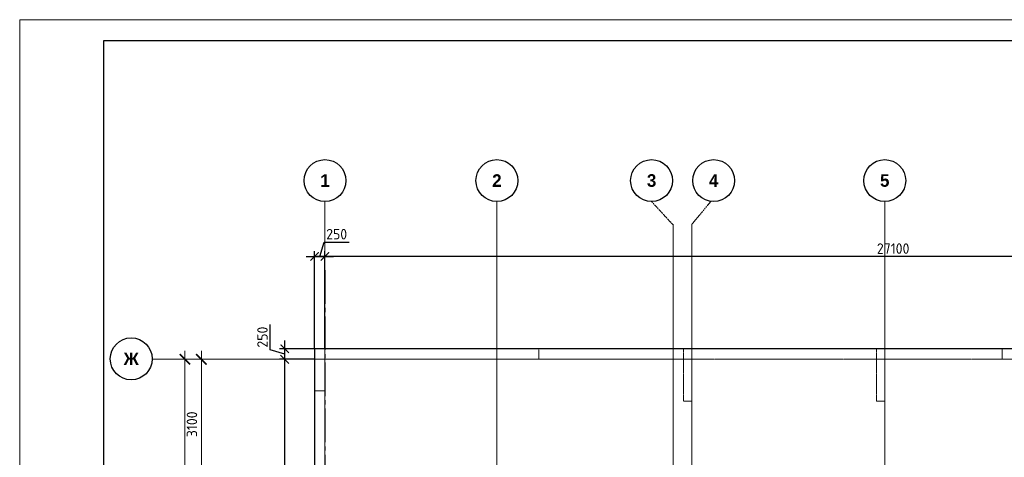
# Model space of a CAD drawing. Header units: millimetres. Extents: x -42044588 to 856694, y -806701 to 941911.
# Tile 98 of 256: x -203199 to -179717, y -325048 to -314619. Entities that reach past the tile are written whole.
import ezdxf

# ---------------------------------------------------------------- set-up
doc = ezdxf.new("R2010")
doc.units = ezdxf.units.MM
for name, pattern in [('______5', [1100, 800, -100, 100, -100]), ('DASHED', [7, 5, -2, 0]), ('осевая', [50.8, 31.75, -6.35, 6.35, -6.35])]:
    doc.linetypes.add(name, pattern=pattern)
doc.layers.add('Колонна_ бетон', color=7, linetype='Continuous', lineweight=50, true_color=0xb4b496)
for name, color, linetype, lineweight in [('Оси', 40, '______5', 18), ('Перекрытие ж_бетон', 1, 'Continuous', 30), ('РАЗМЕРЫ', 1, 'Continuous', 9), ('ТОНКИЕ', 7, 'Continuous', 9)]:
    doc.layers.add(name, color=color, linetype=linetype, lineweight=lineweight)
doc.layers.add('ТОЛСТЫЕ_ОСНОВНЫЕ', color=6, linetype='Continuous')
doc.styles.add('Century Gothic', font='GOTHIC.TTF')
doc.styles.add('GOST-2.304_Type-B', font='GOST_Common.ttf')
doc.dimstyles.new('СПДС', dxfattribs={"dimscale": 100, "dimtxt": 2.5, "dimasz": 2, "dimexe": 1.25, "dimexo": 0, "dimtad": 1, "dimdec": 0, "dimrnd": 5, "dimtxsty": 'GOST-2.304_Type-B', "dimblk": 'ARCHTICK', "dimcen": 2.5, "dimdle": 2, "dimclrd": 1, "dimclre": 1, "dimclrt": 1, "dimadec": 0, "dimazin": 2, "dimtfac": 0.75, "dimtdec": 0, "dimtmove": 1, "dimatfit": 3, "dimfxl": 0, "dimtolj": 1, "dimarcsym": 0})

# ---------------------------------------------------------------- blocks, each defined once
blk = doc.blocks.new('_ArchTick')
at = {"color": 0, "linetype": 'ByBlock', "const_width": 0.15}
blk.add_lwpolyline([(-0.5, -0.5), (0.5, 0.5)], dxfattribs=at)
blk = doc.blocks.new('*D6709')
at = {"color": 1, "lineweight": -2, "transparency": 16777216}
for p, q in [((-89046, -342901), (-89046, -326101)), ((-89266, -326301), (-88921, -326301)), ((-89046, -342701), (-89171, -342701))]:
    blk.add_line(p, q, dxfattribs=at)
at = {"layer": 'DEFPOINTS', "color": 0, "transparency": 16777216}
for p in [(-89266, -326301), (-89046, -326301), (-89046, -342701)]:
    blk.add_point(p, dxfattribs=at)
at = {"color": 1, "lineweight": -2, "transparency": 16777216, "xscale": 250, "yscale": 250, "zscale": 250}
for p, rotation in [((-89046, -326301), 90), ((-89046, -342701), 270)]:
    blk.add_blockref('_ArchTick', p, dxfattribs=dict(at, rotation=rotation))
at = {"color": 1, "transparency": 16777216, "insert": (-89271, -334259), "char_height": 250, "width": 104166.67, "attachment_point": 5, "rotation": 90, "style": 'GOST-2.304_Type-B'}
blk.add_mtext('\\A1;16400', dxfattribs=at)
blk = doc.blocks.new('NSY101')
at = {"color": 0, "linetype": 'ByBlock', "lineweight": -2}
blk.add_circle((0, 0), 50, dxfattribs=at)
blk = doc.blocks.new('СЛОЖНЫЙ_ОБЪЕКТ_0')
at = {"layer": 'Оси', "color": 16, "linetype": 'Continuous', "lineweight": 25, "transparency": 33554687, "xscale": 9.999999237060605, "yscale": 9.999999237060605, "zscale": 9.999999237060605}
blk.add_blockref('NSY101', (8813, -989), dxfattribs=at)
at = {"layer": 'Оси', "color": 16, "linetype": 'Continuous', "lineweight": 25, "transparency": 33554687, "insert": (8813, -989), "char_height": 300, "width": 385, "attachment_point": 5, "style": 'Century Gothic'}
blk.add_mtext('\\A1;{\\fCentury Gothic|i0|b1;\\H300.000000;\\W1.000000;\\C16;2}\\P', dxfattribs=at)
blk = doc.blocks.new('СЛОЖНЫЙ_ОБЪЕКТ_1')
at = {"layer": 'Оси', "color": 16, "linetype": 'Continuous', "lineweight": 25, "transparency": 33554687, "xscale": 9.999999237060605, "yscale": 9.999999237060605, "zscale": 9.999999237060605}
blk.add_blockref('NSY101', (18063, -989), dxfattribs=at)
at = {"layer": 'Оси', "color": 16, "linetype": 'Continuous', "lineweight": 25, "transparency": 33554687, "insert": (18063, -989), "char_height": 300, "width": 385, "attachment_point": 5, "style": 'Century Gothic'}
blk.add_mtext('\\A1;{\\fCentury Gothic|i0|b1;\\H300.000000;\\W1.000000;\\C16;5}\\P', dxfattribs=at)
blk = doc.blocks.new('СЛОЖНЫЙ_ОБЪЕКТ_28')
at = {"layer": 'Оси', "color": 16, "linetype": 'Continuous', "lineweight": 25, "transparency": 33554687, "xscale": 9.999999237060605, "yscale": 9.999999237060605, "zscale": 9.999999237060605}
blk.add_blockref('NSY101', (-12319, -3597), dxfattribs=at)
at = {"layer": 'Оси', "color": 16, "linetype": 'Continuous', "lineweight": 25, "transparency": 33554687, "insert": (-12319, -3597), "char_height": 300, "width": 540, "attachment_point": 5, "style": 'Century Gothic'}
blk.add_mtext('\\A1;{\\fCentury Gothic|i0|b1;\\H300.000000;\\W1.000000;\\C16;Ж}\\P', dxfattribs=at)
blk = doc.blocks.new('СЛОЖНЫЙ_ОБЪЕКТ_43')
at = {"layer": 'Оси', "color": 16, "linetype": 'Continuous', "lineweight": 25, "transparency": 33554687, "xscale": 9.999999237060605, "yscale": 9.999999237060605, "zscale": 9.999999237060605}
blk.add_blockref('NSY101', (5133, -989), dxfattribs=at)
at = {"layer": 'Оси', "color": 16, "linetype": 'Continuous', "lineweight": 25, "transparency": 33554687, "insert": (5133, -989), "char_height": 300, "width": 385, "attachment_point": 5, "style": 'Century Gothic'}
blk.add_mtext('\\A1;{\\fCentury Gothic|i0|b1;\\H300.000000;\\W1.000000;\\C16;1}\\P', dxfattribs=at)
blk = doc.blocks.new('СЛОЖНЫЙ_ОБЪЕКТ_44')
at = {"layer": 'Оси', "color": 16, "linetype": 'Continuous', "lineweight": 25, "transparency": 33554687, "xscale": 9.999999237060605, "yscale": 9.999999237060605, "zscale": 9.999999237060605}
blk.add_blockref('NSY101', (12503, -989), dxfattribs=at)
at = {"layer": 'Оси', "color": 16, "linetype": 'Continuous', "lineweight": 25, "transparency": 33554687, "insert": (12503, -989), "char_height": 300, "width": 385, "attachment_point": 5, "style": 'Century Gothic'}
blk.add_mtext('\\A1;{\\fCentury Gothic|i0|b1;\\H300.000000;\\W1.000000;\\C16;3}\\P', dxfattribs=at)
blk = doc.blocks.new('СЛОЖНЫЙ_ОБЪЕКТ_45')
at = {"layer": 'Оси', "color": 16, "linetype": 'Continuous', "lineweight": 25, "transparency": 33554687, "xscale": 9.999999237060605, "yscale": 9.999999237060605, "zscale": 9.999999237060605}
blk.add_blockref('NSY101', (13983, -989), dxfattribs=at)
at = {"layer": 'Оси', "color": 16, "linetype": 'Continuous', "lineweight": 25, "transparency": 33554687, "insert": (13983, -989), "char_height": 300, "width": 385, "attachment_point": 5, "style": 'Century Gothic'}
blk.add_mtext('\\A1;{\\fCentury Gothic|i0|b1;\\H300.000000;\\W1.000000;\\C16;4}\\P', dxfattribs=at)
blk = doc.blocks.new('*D6716')
at = {"color": 1, "lineweight": -2, "transparency": 16777216}
for p, q in [((-88653, -329601), (-88653, -326101)), ((-89077, -326301), (-88528, -326301)), ((-88653, -329401), (-88778, -329401))]:
    blk.add_line(p, q, dxfattribs=at)
at = {"layer": 'DEFPOINTS', "color": 0, "transparency": 16777216}
for p in [(-89077, -326301), (-88653, -326301), (-88653, -329401)]:
    blk.add_point(p, dxfattribs=at)
at = {"color": 1, "lineweight": -2, "transparency": 16777216, "xscale": 250, "yscale": 250, "zscale": 250}
for p, rotation in [((-88653, -326301), 90), ((-88653, -329401), 270)]:
    blk.add_blockref('_ArchTick', p, dxfattribs=dict(at, rotation=rotation))
at = {"color": 1, "transparency": 16777216, "insert": (-88878, -327851), "char_height": 250, "width": 83333.33, "attachment_point": 5, "rotation": 90, "style": 'GOST-2.304_Type-B'}
blk.add_mtext('\\A1;3100', dxfattribs=at)
blk = doc.blocks.new('*D932')
at = {"layer": 'DEFPOINTS', "color": 0, "transparency": 16777216}
for p in [(-196879, -322712), (-196168, -322712), (-196586, -339112)]:
    blk.add_point(p, dxfattribs=at)
at = {"layer": 'РАЗМЕРЫ', "color": 1, "lineweight": -2, "transparency": 16777216}
for p, q in [((-196879, -339312), (-196879, -322512)), ((-196168, -322712), (-197004, -322712)), ((-196586, -339112), (-197004, -339112))]:
    blk.add_line(p, q, dxfattribs=at)
at = {"layer": 'РАЗМЕРЫ', "color": 1, "lineweight": -2, "transparency": 16777216, "xscale": 200, "yscale": 200, "zscale": 200}
for p, rotation in [((-196879, -322712), 90), ((-196879, -339112), 270)]:
    blk.add_blockref('_ArchTick', p, dxfattribs=dict(at, rotation=rotation))
at = {"layer": 'РАЗМЕРЫ', "color": 1, "lineweight": 0, "transparency": 16777216, "insert": (-197066, -330912), "char_height": 250, "attachment_point": 5, "rotation": 90, "style": 'GOST-2.304_Type-B'}
blk.add_mtext('\\A1;16400', dxfattribs=at)
blk = doc.blocks.new('*D933')
at = {"layer": 'DEFPOINTS', "color": 0, "transparency": 16777216}
for p in [(-196879, -322462), (-196168, -322462), (-196168, -322712)]:
    blk.add_point(p, dxfattribs=at)
at = {"layer": 'РАЗМЕРЫ', "color": 1, "lineweight": -2, "transparency": 16777216}
for p, q in [((-197222, -322484), (-197222, -321884)), ((-196879, -322912), (-196879, -322262)), ((-196879, -322587), (-197222, -322484)), ((-196168, -322462), (-197004, -322462)), ((-196168, -322712), (-197004, -322712))]:
    blk.add_line(p, q, dxfattribs=at)
at = {"layer": 'РАЗМЕРЫ', "color": 1, "lineweight": -2, "transparency": 16777216, "xscale": 200, "yscale": 200, "zscale": 200}
for p, rotation in [((-196879, -322462), 90), ((-196879, -322712), 270)]:
    blk.add_blockref('_ArchTick', p, dxfattribs=dict(at, rotation=rotation))
at = {"layer": 'РАЗМЕРЫ', "color": 1, "lineweight": 0, "transparency": 16777216, "insert": (-197410, -322184), "char_height": 250, "attachment_point": 5, "rotation": 90, "style": 'GOST-2.304_Type-B'}
blk.add_mtext('\\A1;250', dxfattribs=at)
blk = doc.blocks.new('*D934')
at = {"layer": 'DEFPOINTS', "color": 0, "transparency": 16777216}
for p in [(-195918, -320261), (-196168, -322462), (-195918, -322462)]:
    blk.add_point(p, dxfattribs=at)
at = {"layer": 'РАЗМЕРЫ', "color": 1, "lineweight": -2, "transparency": 16777216}
for p, q in [((-196043, -320261), (-195940, -319918)), ((-195940, -319918), (-195340, -319918)), ((-196368, -320261), (-195718, -320261)), ((-196168, -322462), (-196168, -320136)), ((-195918, -322462), (-195918, -320136))]:
    blk.add_line(p, q, dxfattribs=at)
at = {"layer": 'РАЗМЕРЫ', "color": 1, "lineweight": -2, "transparency": 16777216, "xscale": 200, "yscale": 200, "zscale": 200, "rotation": 180}
blk.add_blockref('_ArchTick', (-196168, -320261), dxfattribs=at)
at = {"layer": 'РАЗМЕРЫ', "color": 1, "lineweight": -2, "transparency": 16777216, "xscale": 200, "yscale": 200, "zscale": 200}
blk.add_blockref('_ArchTick', (-195918, -320261), dxfattribs=at)
at = {"layer": 'РАЗМЕРЫ', "color": 1, "lineweight": 0, "transparency": 16777216, "insert": (-195640, -319730), "char_height": 250, "attachment_point": 5, "style": 'GOST-2.304_Type-B'}
blk.add_mtext('\\A1;250', dxfattribs=at)
blk = doc.blocks.new('подложка стн 1-го этажа')
at = {"layer": 'Колонна_ бетон', "color": 252, "linetype": 'DASHED', "lineweight": 0, "ltscale": 0.5, "true_color": 0x939598, "transparency": 33554687}
for points, elevation in [([(7794, 26362), (8044, 26362), (8044, 25362), (7794, 25362)], -560), ([(12144, 26362), (13144, 26362), (13144, 26112), (12144, 26112)], -560), ([(16594, 26362), (16794, 26362), (16794, 25112), (16594, 25112)], -560), ([(21194, 26362), (21394, 26362), (21394, 25112), (21194, 25112)], -560), ([(24194, 26362), (25194, 26362), (25194, 26112), (24194, 26112)], -360), ([(24194, 26362), (25194, 26362), (25194, 26112), (24194, 26112)], -560)]:
    blk.add_lwpolyline(points, close=True, dxfattribs=dict(at, elevation=elevation))
blk = doc.blocks.new('*U6686')
at = {"layer": 'ТОЛСТЫЕ_ОСНОВНЫЕ', "color": 6}
blk.add_lwpolyline([(20, 5), (886, 5), (886, 415), (20, 415)], close=True, dxfattribs=at)
at = {"layer": 'ТОНКИЕ'}
blk.add_lwpolyline([(0, 0), (891, 0), (891, 420), (0, 420)], close=True, dxfattribs=at)
blk = doc.blocks.new('*D924')
at = {"layer": 'DEFPOINTS', "color": 0, "transparency": 16777216}
for p in [(-195918, -320261), (-168818, -320815), (-195918, -321299)]:
    blk.add_point(p, dxfattribs=at)
at = {"layer": 'РАЗМЕРЫ', "color": 1, "lineweight": -2, "transparency": 16777216}
for p, q in [((-168618, -320261), (-196118, -320261)), ((-195918, -321299), (-195918, -320136)), ((-168818, -320815), (-168818, -320136))]:
    blk.add_line(p, q, dxfattribs=at)
at = {"layer": 'РАЗМЕРЫ', "color": 1, "lineweight": -2, "transparency": 16777216, "xscale": 200, "yscale": 200, "zscale": 200, "rotation": 180}
blk.add_blockref('_ArchTick', (-195918, -320261), dxfattribs=at)
at = {"layer": 'РАЗМЕРЫ', "color": 1, "lineweight": -2, "transparency": 16777216, "xscale": 200, "yscale": 200, "zscale": 200}
blk.add_blockref('_ArchTick', (-168818, -320261), dxfattribs=at)
at = {"layer": 'РАЗМЕРЫ', "color": 1, "lineweight": 0, "transparency": 16777216, "insert": (-182368, -320074), "char_height": 250, "attachment_point": 5, "style": 'GOST-2.304_Type-B'}
blk.add_mtext('\\A1;27100', dxfattribs=at)
blk = doc.blocks.new('оси блок 2')
at = {"layer": 'Оси', "color": 16, "linetype": 'осевая', "lineweight": 0, "ltscale": 0.25, "transparency": 33554687}
for p, q in [((-85704.7, -322543), (-85704.7, -347930)), ((-81604.7, -322543), (-81604.7, -347914.1)), ((-72354.7, -322543), (-72354.7, -347914.1)), ((-77404.7, -323084.4), (-77404.7, -347462.5)), ((-76954.7, -323084.4), (-76954.7, -347468.4)), ((-89822.3, -326301.3), (-37238.5, -326301.3))]:
    blk.add_line(p, q, dxfattribs=at)
at = {"layer": 'Оси', "color": 16, "linetype": 'осевая', "lineweight": 0, "transparency": 33554687}
for p, q in [((-85704.7, -322543), (-85704.7, -323053.3)), ((-77915.3, -322543), (-77404.7, -323097.1)), ((-76505.3, -322543), (-76954.7, -323084.4))]:
    blk.add_line(p, q, dxfattribs=at)
at = {"layer": 'Оси', "color": 16, "linetype": 'Continuous', "lineweight": 25, "transparency": 33554687}
for name, p in [('СЛОЖНЫЙ_ОБЪЕКТ_43', (-90837.7, -321053.5)), ('СЛОЖНЫЙ_ОБЪЕКТ_0', (-90418.2, -321053.5)), ('СЛОЖНЫЙ_ОБЪЕКТ_44', (-90418.2, -321053.5)), ('СЛОЖНЫЙ_ОБЪЕКТ_45', (-90418.2, -321053.5)), ('СЛОЖНЫЙ_ОБЪЕКТ_1', (-90418.2, -321053.5)), ('СЛОЖНЫЙ_ОБЪЕКТ_28', (-78007.2, -322694.4))]:
    blk.add_blockref(name, p, dxfattribs=at)
for base, p1, p2, picture, middle in [((-89046, -326301.3), (-89046, -342701.3), (-89266.1, -326301.3), '*D6709', (-89046, -334259)), ((-88653.5, -326301.3), (-88653.5, -329401.3), (-89077, -326301.3), '*D6716', (-88653.5, -327851.3))]:
    dim = blk.add_linear_dim(base=base, p1=p1, p2=p2, angle=90, dimstyle='СПДС', override={"dimgap": 1})
    dim.commit()
    dim.dimension.update_dxf_attribs({"geometry": picture, "text_midpoint": middle, "dimtype": 160})

msp = doc.modelspace()

# ---------------------------------------------------------------- linework, layer by layer
at = {"layer": 'Оси', "color": 16, "linetype": '______5', "lineweight": 25, "transparency": 33554687}
msp.add_line((-195918.038, -320588.858), (-195918.038, -344578.858), dxfattribs=at)
at = {"layer": 'Перекрытие ж_бетон'}
msp.add_lwpolyline([(-168918.038, -322462.136), (-182158.038, -322462.136), (-182158.038, -322462.136), (-185508.038, -322462.136), (-185508.038, -322462.136), (-196168.038, -322462.136), (-196168.038, -339362.136)], dxfattribs=at)

# ---------------------------------------------------------------- block references
at = {"xscale": 100, "yscale": 100, "zscale": 100}
msp.add_blockref('*U6686', (-203199.263, -356618.849), dxfattribs=at)
msp.add_blockref('подложка стн 1-го этажа', (-203961.961, -348823.931, 560))
at = {"layer": 'РАЗМЕРЫ'}
msp.add_blockref('оси блок 2', (-110213.32, 3589.186), dxfattribs=at)

# ---------------------------------------------------------------- dimensions: what is measured, and where the dimension line sits
at = {"layer": 'РАЗМЕРЫ', "lineweight": 0}
for p1, p2, picture, middle in [((-196168.038, -322462.136), (-195918.038, -322462.136), '*D934', (-195877.413, -319730.206)), ((-168818.038, -320814.666), (-195918.038, -321299.296), '*D924', (-182368.038, -320073.956))]:
    dim = msp.add_linear_dim(base=(-195918.038, -320261.456), p1=p1, p2=p2, dimstyle='СПДС', override={"dimrnd": 5}, dxfattribs=at)
    dim.commit()
    dim.dimension.update_dxf_attribs({"geometry": picture, "text_midpoint": middle})
for base, p1, p2, picture, middle in [((-196878.615, -322462.136), (-196168.038, -322712.136), (-196168.038, -322462.136), '*D933', (-197409.865, -322421.511)), ((-196878.615, -322712.136), (-196585.826, -339112.136), (-196168.038, -322712.136), '*D932', (-197066.115, -330912.136))]:
    dim = msp.add_linear_dim(base=base, p1=p1, p2=p2, angle=90, dimstyle='СПДС', override={"dimrnd": 5}, dxfattribs=at)
    dim.commit()
    dim.dimension.update_dxf_attribs({"geometry": picture, "text_midpoint": middle})

doc.saveas('drawing.dxf')
